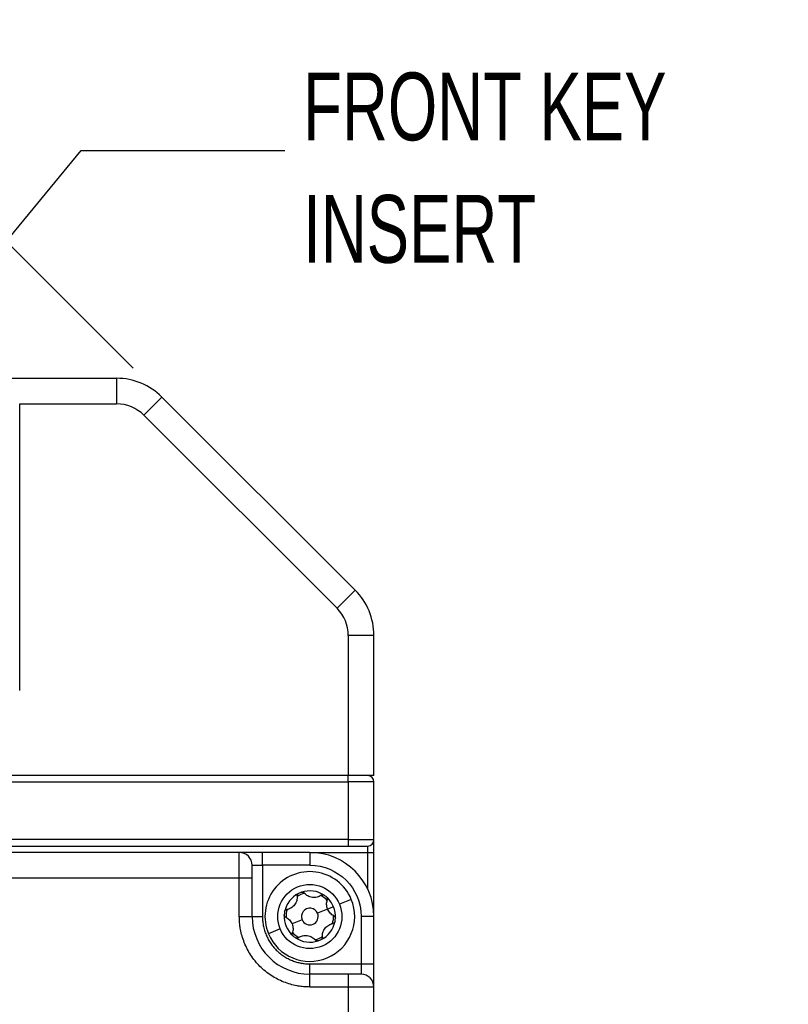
# Model space of a CAD drawing. Header units: millimetres. Extents: x 16 to 683, y 16 to 524.
# Tile 11 of 39: x 165 to 225, y 278 to 355. Entities that reach past the tile are written whole.
import ezdxf

# ---------------------------------------------------------------- set-up
doc = ezdxf.new("R2010")
doc.units = ezdxf.units.MM
doc.header["$LTSCALE"] = 2.5
doc.layers.add('DIMENSIONS', color=140, linetype='Continuous', lineweight=25)
doc.styles.add('SLDTEXTSTYLE0', font='TXT', dxfattribs={"width": 0.7})
doc.dimstyles.new('SLDDIMSTYLE5', dxfattribs={"dimtxt": 5.39502, "dimasz": 8.255, "dimexe": 0, "dimexo": 0.0625, "dimgap": 1.348755, "dimtad": 0, "dimtih": 1, "dimtoh": 1, "dimdec": 4, "dimlfac": 2.5, "dimzin": 12, "dimdsep": 46, "dimtxsty": 'SLDTEXTSTYLE0', "dimsah": 1, "dimcen": 0.09, "dimadec": 0, "dimazin": 3, "dimtfac": 1, "dimtdec": 0, "dimtofl": 0, "dimtmove": 0, "dimatfit": 3, "dimfxl": 0, "dimfrac": 2, "dimtolj": 1, "dimtzin": 12, "dimarcsym": 0})
doc.dimstyles.new('SLDDIMSTYLE6', dxfattribs={"dimtxt": 0.18, "dimasz": 2.54, "dimexe": 0, "dimexo": 0.0625, "dimgap": 0, "dimtad": 0, "dimtih": 1, "dimtoh": 1, "dimdec": 0, "dimrnd": 1e-09, "dimzin": 0, "dimdsep": 46, "dimtxsty": 'Standard', "dimblk1": 'DOT', "dimblk2": 'DOT', "dimsah": 1, "dimcen": 0.09, "dimadec": 0, "dimazin": 0, "dimtfac": 2.54, "dimtdec": 0, "dimtofl": 0, "dimtmove": 0, "dimatfit": 3, "dimldrblk": 'DOT', "dimfxl": 0, "dimfrac": 2, "dimtolj": 1, "dimtzin": 0, "dimarcsym": 0})

# ---------------------------------------------------------------- blocks, each defined once
blk = doc.blocks.new('_D_7')
at = {"layer": 'DIMENSIONS'}
blk.add_line((173.452, 327.322), (124.515, 376.259), dxfattribs=at)
for start, end in [(135, 152.12368), (160.72542, 180)]:
    blk.add_arc((174.232, 326.541), 62.374, start, end, dxfattribs=at)
for points in [[(130.127, 370.646), (123.732, 365.275), (125.642, 363.601)], [(111.859, 326.541), (113.669, 334.695), (111.134, 334.862)]]:
    blk.add_solid(points, dxfattribs=at)
at = {"layer": 'DIMENSIONS', "insert": (110.635, 353.952), "char_height": 5.2917, "attachment_point": 1, "style": 'SLDTEXTSTYLE0'}
blk.add_mtext('45°', dxfattribs=at)
blk = doc.blocks.new('_Dot')
at = {"color": 0, "linetype": 'ByBlock', "lineweight": -2}
blk.add_line((-0.5, 0), (-1, 0), dxfattribs=at)
at = {"color": 0, "linetype": 'ByBlock', "const_width": 0.5}
blk.add_lwpolyline([(-0.25, 0, 1), (0.25, 0, 1)], format="xyb", close=True, dxfattribs=at)

msp = doc.modelspace()

# ---------------------------------------------------------------- linework, layer by layer
for p, q in [((163.794604, 326.541217), (166.232426, 326.541217)), ((166.232426, 326.541217), (172.161358, 326.541217)), ((172.161358, 326.541217), (172.161358, 324.541217)), ((175.696892, 325.076751), (174.282679, 323.662538)), ((190.76796, 310.005683), (175.696892, 325.076751)), ((164.598452, 302.175192), (164.598452, 324.541217)), ((164.598452, 324.541217), (172.161358, 324.541217)), ((174.282679, 323.662538), (189.353746, 308.59147)), ((190.76796, 310.005683), (189.353746, 308.59147)), ((190.232426, 306.470149), (190.232426, 295.541217)), ((192.232426, 306.470149), (190.232426, 306.470149)), ((192.232426, 295.541217), (192.232426, 306.470149)), ((190.232426, 295.541217), (99.232426, 295.541217)), ((99.232426, 295.041217), (190.232426, 295.041217)), ((190.232426, 295.041217), (190.232426, 295.541217)), ((192.232426, 295.541217), (190.232426, 295.541217)), ((192.232426, 295.041217), (190.232426, 295.041217)), ((190.232426, 295.041217), (190.232426, 290.541217)), ((192.232426, 290.541217), (192.232426, 295.041217)), ((190.232426, 290.541217), (99.232426, 290.541217)), ((190.232426, 290.541217), (190.232426, 290.041217)), ((190.232426, 290.541217), (192.232426, 290.541217)), ((99.232426, 290.041217), (190.232426, 290.041217)), ((191.732426, 290.041217), (191.732426, 289.541217)), ((181.732426, 289.541217), (107.732426, 289.541217)), ((181.732426, 287.541217), (181.732426, 289.541217)), ((183.532426, 288.541217), (183.532426, 289.541217)), ((187.232426, 289.541217), (183.532426, 289.541217)), ((187.232426, 289.541217), (187.232426, 288.541217)), ((187.232426, 289.541217), (191.732426, 289.541217)), ((191.732426, 289.541217), (192.232426, 289.541217)), ((191.732426, 289.541217), (191.732426, 286.720667)), ((192.232426, 284.541217), (192.232426, 289.541217)), ((182.732426, 288.541217), (183.532426, 288.541217)), ((183.532426, 288.541217), (183.532426, 284.541217)), ((187.232426, 288.541217), (183.532426, 288.541217)), ((181.732426, 287.541217), (107.732426, 287.541217)), ((181.732426, 284.541217), (181.732426, 287.541217)), ((182.732426, 287.541217), (181.732426, 287.541217)), ((182.732426, 284.541217), (182.732426, 287.541217)), ((190.465474, 285.881889), (189.541746, 285.49884)), ((188.618018, 285.115791), (187.832849, 284.790199)), ((189.079882, 285.307315), (188.618018, 285.115791)), ((181.732426, 284.541217), (182.732426, 284.541217)), ((182.732426, 284.541217), (183.532426, 284.541217)), ((186.632003, 284.292235), (185.846834, 283.966644)), ((191.232426, 284.541217), (191.232426, 280.841217)), ((192.232426, 284.541217), (191.232426, 284.541217)), ((192.232426, 280.841217), (192.232426, 284.541217)), ((184.923106, 283.583595), (183.999378, 283.200546)), ((187.232426, 280.041217), (187.232426, 280.841217)), ((187.232426, 280.841217), (191.232426, 280.841217)), ((191.232426, 280.841217), (191.232426, 280.041217)), ((191.232426, 280.841217), (192.232426, 280.841217)), ((190.232426, 280.041217), (187.232426, 280.041217)), ((187.232426, 279.041217), (187.232426, 280.041217)), ((190.232426, 280.041217), (190.232426, 279.041217)), ((190.232426, 279.041217), (187.232426, 279.041217)), ((190.232426, 279.041217), (190.232426, 215.117711)), ((192.232426, 279.041217), (190.232426, 279.041217)), ((192.232426, 215.117711), (192.232426, 279.041217))]:
    msp.add_line(p, q)
for centre, radius, start, end in [((172.161358, 321.541217), 5, 45, 90), ((187.232426, 306.470149), 5, 0, 45), ((191.732426, 295.041217), 0.5, 0, 90), ((191.732426, 290.541217), 0.5, 270, 0), ((181.732426, 288.541217), 1, 0, 90), ((187.232426, 284.541217), 5, 0, 90), ((187.232426, 284.541217), 3.5, 22.52267359, 202.52267359), ((187.232426, 284.541217), 3.5, 202.52267359, 22.52267359), ((187.232426, 284.541217), 2, 115.95983296, 169.08551421), ((187.232426, 284.541217), 1.85, 102.87568048, 122.16966669), ((187.232426, 284.541217), 2, 109.08551421, 115.95983296), ((187.232426, 284.541217), 2, 55.95983296, 109.08551421), ((187.232426, 284.541217), 1.85, 42.87568048, 62.16966669), ((187.232426, 284.541217), 2, 49.08551421, 55.95983296), ((187.232426, 284.541217), 2, 22.52267359, 49.08551421), ((187.232426, 284.541217), 1.85, 162.87568048, 182.16966669), ((187.232426, 284.541217), 0.65, 22.52267359, 202.52267359), ((187.232426, 284.541217), 2, 355.95983296, 22.52267359), ((187.232426, 284.541217), 4.5, 180, 270), ((187.232426, 284.541217), 2, 175.95983296, 229.08551421), ((187.232426, 284.541217), 2, 169.08551421, 175.95983296), ((187.232426, 284.541217), 0.65, 202.52267359, 22.52267359), ((187.232426, 284.541217), 1.85, 342.87568048, 2.16966669), ((187.232426, 284.541217), 2, 349.08551421, 355.95983296), ((187.232426, 284.541217), 2, 295.95983296, 349.08551421), ((187.232426, 284.541217), 1.85, 222.87568048, 242.16966669), ((187.232426, 284.541217), 2, 229.08551421, 235.95983296), ((187.232426, 284.541217), 2, 235.95983296, 289.08551421), ((187.232426, 284.541217), 1.85, 282.87568048, 302.16966669), ((187.232426, 284.541217), 2, 289.08551421, 295.95983296), ((191.232426, 279.041217), 1, 0, 90)]:
    msp.add_arc(centre, radius, start, end)
for points in [[(174.282679, 323.662538), (173.720085, 324.225131), (172.956985, 324.541217), (172.161358, 324.541217)], [(190.232426, 306.470149), (190.232426, 307.265776), (189.91634, 308.028877), (189.353746, 308.59147)], [(191.732426, 295.541217), (191.732426, 295.541217), (191.060299, 295.541217), (190.232426, 295.541217)], [(192.232426, 289.541217), (192.232426, 290.093132), (192.232426, 290.541217), (192.232426, 290.541217)], [(190.232426, 290.041217), (191.060299, 290.041217), (191.732426, 290.041217), (191.732426, 290.041217)], [(183.532426, 289.541217), (182.538979, 289.541217), (181.732426, 289.541217), (181.732426, 289.541217)], [(182.732426, 287.541217), (182.732426, 288.093132), (182.732426, 288.541217), (182.732426, 288.541217)], [(187.232426, 288.541217), (189.440086, 288.541217), (191.232426, 286.748877), (191.232426, 284.541217)], [(188.54229, 286.052593), (188.565985, 286.032057), (188.584283, 286.00644), (188.596049, 285.978065)], [(188.596049, 285.978065), (188.615681, 285.930723), (188.615712, 285.879281), (188.599711, 285.834353)], [(189.113585, 284.595137), (189.15681, 284.574658), (189.192997, 284.538516), (189.212699, 284.491007)], [(189.212699, 284.491007), (189.224461, 284.462642), (189.229665, 284.431577), (189.227456, 284.400306)], [(191.232426, 280.041217), (191.232426, 280.041217), (190.784341, 280.041217), (190.232426, 280.041217)]]:
    msp.add_open_spline(points, degree=3)
for points, knots in [([(184.923106, 283.583595), (184.669136, 284.196047), (184.668864, 284.884359), (185.175834, 286.109665), (185.662351, 286.596567), (186.887256, 287.104507), (187.575567, 287.10478), (188.800874, 286.597809), (189.287776, 286.111292), (189.541746, 285.49884)], [0, 0, 0, 0, 0.25, 0.25, 0.5, 0.5, 0.75, 0.75, 1, 1, 1, 1]), ([(186.24515, 286.143389), (186.254655, 286.026508), (186.243982, 285.907451), (186.176891, 285.671092), (186.119483, 285.555076), (185.965591, 285.354011), (185.868552, 285.268206), (185.657244, 285.141434), (185.544337, 285.099932), (185.428896, 285.078753)], [0, 0, 0, 0, 0.25, 0.25, 0.5, 0.5, 0.75, 0.75, 1, 1, 1, 1]), ([(186.24515, 286.143389), (186.242055, 286.181452), (186.24998, 286.220873), (186.288346, 286.290778), (186.319255, 286.32107), (186.356944, 286.33942)], [0, 0, 0, 0, 0.5, 0.5, 1, 1, 1, 1]), ([(186.578468, 286.43128), (186.618017, 286.444964), (186.660569, 286.445624), (186.738154, 286.423216), (186.771456, 286.400943), (186.79618, 286.371888)], [0, 0, 0, 0, 0.5, 0.5, 1, 1, 1, 1]), ([(188.12631, 286.197309), (188.02984, 286.130637), (187.921398, 286.080352), (187.683159, 286.020275), (187.553982, 286.011984), (187.302909, 286.044726), (187.18008, 286.085861), (186.964638, 286.205473), (186.872243, 286.282503), (186.79618, 286.371888)], [0, 0, 0, 0, 0.25, 0.25, 0.5, 0.5, 0.75, 0.75, 1, 1, 1, 1]), ([(188.12631, 286.197309), (188.157726, 286.219021), (188.195827, 286.231869), (188.27555, 286.233595), (188.317238, 286.221973), (188.351974, 286.198508)], [0, 0, 0, 0, 0.5, 0.5, 1, 1, 1, 1]), ([(188.618018, 285.115791), (188.568716, 285.234684), (188.543869, 285.360283), (188.539888, 285.604847), (188.560381, 285.723925), (188.599711, 285.834353)], [0, 0, 0, 0, 0.5, 0.5, 1, 1, 1, 1]), ([(189.541746, 285.49884), (190.070272, 284.224291), (189.464597, 282.760423), (186.9155, 281.703371), (185.451632, 282.309046), (184.923106, 283.583595)], [0, 0, 0, 0, 0.5, 0.5, 1, 1, 1, 1]), ([(185.268604, 284.919905), (185.276528, 284.960997), (185.297232, 284.998178), (185.355431, 285.054164), (185.391371, 285.071868), (185.428896, 285.078753)], [0, 0, 0, 0, 0.5, 0.5, 1, 1, 1, 1]), ([(189.113585, 284.595137), (189.007664, 284.645321), (188.909943, 284.714046), (188.73885, 284.890206), (188.667342, 284.996845), (188.618018, 285.115791)], [0, 0, 0, 0, 0.5, 0.5, 1, 1, 1, 1]), ([(187.232426, 279.041217), (187.165271, 279.041922), (187.03108, 279.043331), (186.830154, 279.054767), (186.629861, 279.073033), (186.430197, 279.098798), (186.122448, 279.149935), (185.710268, 279.246943), (185.197908, 279.421734), (184.698121, 279.649212), (184.051352, 280.027026), (183.315526, 280.624316), (182.718346, 281.360007), (182.340503, 282.006755), (182.113065, 282.506371), (181.938226, 283.018897), (181.830854, 283.474562), (181.770095, 283.871437), (181.738292, 284.205669), (181.734383, 284.429285), (181.732426, 284.541217)], [0, 0, 0, 0, 0.023334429, 0.046626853, 0.069908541, 0.093210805, 0.116564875, 0.178298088, 0.240092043, 0.304399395, 0.368767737, 0.500005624, 0.631243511, 0.695550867, 0.759919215, 0.821652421, 0.883446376, 0.922308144, 0.961110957, 1, 1, 1, 1]), ([(183.532426, 284.541217), (183.533438, 284.47433), (183.535453, 284.341035), (183.55194, 284.142178), (183.578316, 283.945321), (183.615526, 283.750468), (183.663313, 283.557624), (183.721764, 283.366795), (183.810301, 283.124548), (183.941396, 282.836345), (184.131553, 282.510983), (184.355323, 282.204182), (184.611395, 281.92044), (184.895251, 281.664226), (185.201894, 281.440545), (185.527401, 281.250244), (185.860954, 281.09859), (186.199042, 280.982247), (186.537911, 280.901086), (186.883103, 280.850443), (187.115629, 280.844302), (187.232426, 280.841217)], [0, 0, 0, 0, 0.034531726, 0.068816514, 0.102953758, 0.13704414, 0.17118876, 0.205488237, 0.240041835, 0.304309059, 0.368666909, 0.434301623, 0.500028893, 0.56566361, 0.631390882, 0.695658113, 0.76001597, 0.820265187, 0.879985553, 0.939717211, 1, 1, 1, 1]), ([(185.351267, 284.487297), (185.316756, 284.503648), (185.286579, 284.530221), (185.245222, 284.5984), (185.234443, 284.640314), (185.237396, 284.682129)], [0, 0, 0, 0, 0.5, 0.5, 1, 1, 1, 1]), ([(185.351267, 284.487297), (185.457188, 284.437113), (185.554909, 284.368389), (185.726002, 284.192228), (185.79751, 284.08559), (185.846834, 283.966644)], [0, 0, 0, 0, 0.5, 0.5, 1, 1, 1, 1]), ([(185.846834, 283.966644), (185.896137, 283.84775), (185.920983, 283.722152), (185.924964, 283.477587), (185.904471, 283.35851), (185.865142, 283.248082)], [0, 0, 0, 0, 0.5, 0.5, 1, 1, 1, 1]), ([(188.219702, 282.939046), (188.210197, 283.055927), (188.22087, 283.174983), (188.287961, 283.411342), (188.345369, 283.527358), (188.499262, 283.728423), (188.5963, 283.814228), (188.807608, 283.941001), (188.920516, 283.982502), (189.035957, 284.003682)], [0, 0, 0, 0, 0.25, 0.25, 0.5, 0.5, 0.75, 0.75, 1, 1, 1, 1]), ([(189.196248, 284.16253), (189.188324, 284.121438), (189.16762, 284.084257), (189.109421, 284.028271), (189.073481, 284.010566), (189.035957, 284.003682)], [0, 0, 0, 0, 0.5, 0.5, 1, 1, 1, 1]), ([(185.922562, 283.029841), (185.890938, 283.05725), (185.86909, 283.093771), (185.849704, 283.172166), (185.852342, 283.212142), (185.865142, 283.248082)], [0, 0, 0, 0, 0.5, 0.5, 1, 1, 1, 1]), ([(186.338543, 282.885126), (186.307126, 282.863413), (186.269025, 282.850566), (186.189302, 282.848839), (186.147614, 282.860462), (186.112878, 282.883927)], [0, 0, 0, 0, 0.5, 0.5, 1, 1, 1, 1]), ([(186.338543, 282.885126), (186.435012, 282.951798), (186.543455, 283.002082), (186.781693, 283.06216), (186.91087, 283.070451), (187.161943, 283.037708), (187.284772, 282.996573), (187.500214, 282.876961), (187.59261, 282.799931), (187.668672, 282.710546)], [0, 0, 0, 0, 0.25, 0.25, 0.5, 0.5, 0.75, 0.75, 1, 1, 1, 1]), ([(188.219702, 282.939046), (188.222797, 282.900982), (188.214873, 282.861562), (188.176506, 282.791656), (188.145597, 282.761364), (188.107908, 282.743015)], [0, 0, 0, 0, 0.5, 0.5, 1, 1, 1, 1]), ([(187.886384, 282.651154), (187.846836, 282.63747), (187.804283, 282.63681), (187.726699, 282.659219), (187.693397, 282.681491), (187.668672, 282.710546)], [0, 0, 0, 0, 0.5, 0.5, 1, 1, 1, 1]), ([(192.232426, 279.041217), (192.232426, 279.041217), (192.232426, 279.230869), (192.232426, 279.905981), (192.232426, 280.363841), (192.232426, 280.841217)], [0, 0, 0, 0, 0.5, 0.5, 1, 1, 1, 1])]:
    msp.add_open_spline(points, degree=3, knots=knots)

# ---------------------------------------------------------------- texts
at = {"layer": 'DIMENSIONS', "char_height": 5.2916667, "attachment_point": 1, "style": 'SLDTEXTSTYLE0'}
for s, insert in [('FRONT KEY', (186.71633, 350.398056)), ('INSERT', (186.71633, 340.8425))]:
    msp.add_mtext(s, dxfattribs=dict(at, insert=insert))

# ---------------------------------------------------------------- dimensions: what is measured, and where the dimension line sits
at = {"layer": 'DIMENSIONS'}
dim = msp.add_angular_dim_2l(base=(124.052744, 363.588478), line1=((123.232426, 326.541217), (99.232426, 326.541217)), line2=((190.76796, 310.005683), (175.696892, 325.076751)), dimstyle='SLDDIMSTYLE5', dxfattribs=at)
dim.commit()
dim.dimension.update_dxf_attribs({"geometry": '_D_7', "text_midpoint": (117.034034, 351.417792), "dimtype": 162})

# ---------------------------------------------------------------- leaders
msp.add_leader([(145.101121, 314.88445), (169.39924, 344.30673), (185.27424, 344.30673)], dimstyle='SLDDIMSTYLE6', dxfattribs=at)

doc.saveas('drawing.dxf')
